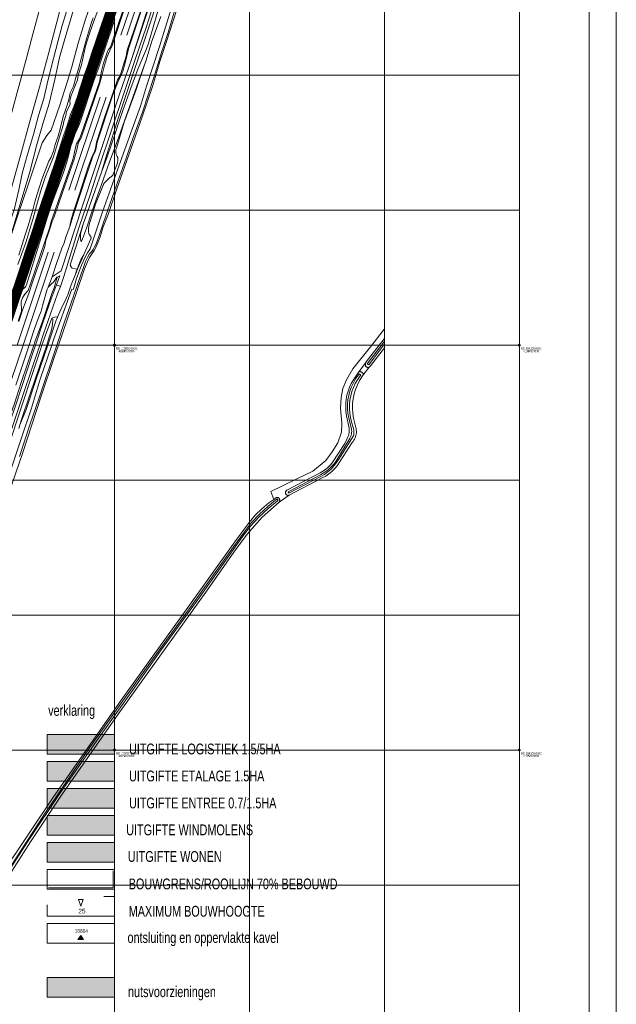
# Model space of a CAD drawing. Header units: metres. Extents: x 102313 to 104557, y 415820 to 422103.
# Tile 239 of 256: x 103730 to 104172, y 418312 to 419041. Entities that reach past the tile are written whole.
import ezdxf
from ezdxf.enums import TextEntityAlignment as Align

# ---------------------------------------------------------------- set-up
doc = ezdxf.new("R2010")
doc.units = ezdxf.units.M
doc.header["$MEASUREMENT"] = 0
doc.linetypes.add('DGN Style 2', pattern=[121.043411, 72.626047, -48.417365])
doc.linetypes.add('KG-GV', pattern=[42, 12, -6, 0, -6, 12, -6])
for name, color, linetype, lineweight in [('00-Bouwgrens', 1, 'Continuous', 0), ('00-Bouwhoogten', 7, 'Continuous', 0), ('00-Coordinaten', 7, 'Continuous', 0), ('00-Kader', 2, 'Continuous', 0), ('00-kavel', 52, 'Continuous', 0), ('00-Maatvoering', 7, 'Continuous', 0), ('00-Rijweg', 2, 'Continuous', 0), ('00-Rooilijn 70% bebouwd', 161, 'Continuous', 0), ('00-scheidingslijn bouwhoogten', 1, 'DGN Style 2', 0), ('00-tekst26', 7, 'Continuous', 0), ('00-Water', 4, 'Continuous', 0), ('01-Best-Water', 153, 'Continuous', 0), ('04-Nutsvoorzieningen', 32, 'Continuous', 0), ('04-Uitgifte-entreehatch', 41, 'Continuous', 0), ('04-Uitgifte-etalage hatch', 41, 'Continuous', 0), ('04-Uitgifte-groot hatch', 31, 'Continuous', 0), ('04-Uitgifte-windmolen Hatch', 33, 'Continuous', 0), ('N-WE-KG-GRONDVERWERVING-G', 130, 'KG-GV', 30), ('Oever_slootkant', 92, 'Continuous', 0), ('Rijbaan', 7, 'Continuous', 0), ('Spoor_as', 30, 'DGN Style 2', 0), ('Spoorbaan', 7, 'Continuous', 0), ('Terrein_gras', 3, 'Continuous', 0), ('Terrein_groenvoorziening', 3, 'Continuous', 0), ('Terrein_onbegroeid', 94, 'Continuous', 0), ('Terrein_struiken', 92, 'Continuous', 0), ('water', 2, 'Continuous', 0), ('Wegdeel', 254, 'Continuous', 0)]:
    doc.layers.add(name, color=color, linetype=linetype, lineweight=lineweight)
doc.styles.add('Style-ARCHITECTURAL', font='ARCHITECTURAL.shx')
doc.styles.add('Style-WORKING', font='WORKING.shx')

# ---------------------------------------------------------------- blocks, each defined once
blk = doc.blocks.new('meetpunt_1')
at = {"linetype": 'ByBlock', "lineweight": -2}
blk.add_hatch(color=0, dxfattribs=at).paths.add_polyline_path([(-50000, 0, 0.414213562), (0, -50000), (0, 0)], flags=16)
at = {"color": 0, "linetype": 'ByBlock', "lineweight": -2}
for p, q in [((100000, 0), (-100000, 0)), ((0, 100000), (0, -100000))]:
    blk.add_line(p, q, dxfattribs=at)
blk.add_circle((0, 0), 50000, dxfattribs=at)

msp = doc.modelspace()

# ---------------------------------------------------------------- linework, layer by layer
at = {"layer": '00-Bouwgrens', "flags": 128}
msp.add_lwpolyline([(103749.984, 418396.879), (103799.984, 418396.879), (103799.984, 418411.552), (103749.984, 418411.552), (103749.984, 418396.879)], close=True, dxfattribs=at)
at = {"layer": '00-Bouwhoogten', "flags": 128}
msp.add_lwpolyline([(103775.092, 418384.302), (103776.779, 418389.364), (103773.404, 418389.364), (103775.092, 418384.302)], close=True, dxfattribs=at)
at = {"layer": '00-Coordinaten'}
for p, q in [((103800, 420000), (103800, 417600)), ((103900, 420000), (103900, 417600)), ((104000, 420000), (104000, 417600)), ((104100, 420000), (104100, 417600)), ((104100, 419000), (102600, 419000)), ((104100, 418900), (102600, 418900)), ((104100, 418800), (102600, 418800)), ((104100, 418700), (102600, 418700)), ((104100, 418600), (102600, 418600)), ((104100, 418500), (102600, 418500)), ((104100, 418400), (102600, 418400))]:
    msp.add_line(p, q, dxfattribs=at)
at = {"layer": '00-Kader', "flags": 128}
for points in [[(104171.863, 420163.456), (102491.863, 420163.456), (102491.863, 417787.456), (104171.863, 417787.456), (104171.863, 420163.456)], [(104151.863, 420143.456), (102511.863, 420143.456), (102511.863, 417807.456), (104151.863, 417807.456), (104151.863, 420143.456)], [(103749.984, 418496.879), (103799.984, 418496.879), (103799.984, 418511.552), (103749.984, 418511.552), (103749.984, 418496.879)], [(103749.984, 418476.879), (103799.984, 418476.879), (103799.984, 418491.552), (103749.984, 418491.552), (103749.984, 418476.879)], [(103749.984, 418456.879), (103799.984, 418456.879), (103799.984, 418471.552), (103749.984, 418471.552), (103749.984, 418456.879)], [(103749.984, 418436.879), (103799.984, 418436.879), (103799.984, 418451.552), (103749.984, 418451.552), (103749.984, 418436.879)], [(103749.984, 418416.879), (103799.984, 418416.879), (103799.984, 418431.552), (103749.984, 418431.552), (103749.984, 418416.879)], [(103749.984, 418356.879), (103799.984, 418356.879), (103799.984, 418371.552), (103749.984, 418371.552), (103749.984, 418356.879)], [(103749.984, 418316.879), (103799.984, 418316.879), (103799.984, 418331.552), (103749.984, 418331.552), (103749.984, 418316.879)]]:
    msp.add_lwpolyline(points, close=True, dxfattribs=at)
at = {"layer": '00-Maatvoering', "linetype": 'Continuous', "flags": 128}
msp.add_lwpolyline([(103777.051, 418359.617), (103774.984, 418362.617), (103772.916, 418359.617), (103777.051, 418359.617)], close=True, dxfattribs=at)
at = {"layer": '00-Maatvoering', "linetype": 'Continuous'}
msp.add_solid([(103777.051, 418359.617), (103774.984, 418362.617), (103772.916, 418359.617)], dxfattribs=at)
at = {"layer": '00-Rooilijn 70% bebouwd'}
for p, q in [((103798.984, 418397.879), (103798.984, 418410.552)), ((103750.984, 418397.879), (103798.984, 418397.879))]:
    msp.add_line(p, q, dxfattribs=at)
at = {"layer": '00-scheidingslijn bouwhoogten', "flags": 128}
msp.add_lwpolyline([(103749.984, 418376.887), (103799.984, 418376.887), (103799.984, 418391.559), (103749.984, 418391.559), (103749.984, 418376.887)], close=True, dxfattribs=at)
at = {"layer": '04-Nutsvoorzieningen', "extrusion": (0, 0, -1)}
msp.add_solid([(-103749.984, 418331.552), (-103749.984, 418316.879), (-103799.984, 418331.552), (-103799.984, 418316.879)], dxfattribs=at)
at = {"layer": '04-Uitgifte-entreehatch', "extrusion": (0, 0, -1)}
for points in [[(-103749.984, 418471.552), (-103749.984, 418456.879), (-103799.984, 418471.552), (-103799.984, 418456.879)], [(-103749.984, 418431.552), (-103749.984, 418416.879), (-103799.984, 418431.552), (-103799.984, 418416.879)]]:
    msp.add_solid(points, dxfattribs=at)
at = {"layer": '04-Uitgifte-etalage hatch', "extrusion": (0, 0, -1)}
msp.add_solid([(-103749.984, 418491.552), (-103749.984, 418476.879), (-103799.984, 418491.552), (-103799.984, 418476.879)], dxfattribs=at)
at = {"layer": '04-Uitgifte-groot hatch', "extrusion": (0, 0, -1)}
msp.add_solid([(-103749.984, 418511.552), (-103749.984, 418496.879), (-103799.984, 418511.552), (-103799.984, 418496.879)], dxfattribs=at)
at = {"layer": '04-Uitgifte-windmolen Hatch', "extrusion": (0, 0, -1)}
msp.add_solid([(-103749.984, 418451.552), (-103749.984, 418436.879), (-103799.984, 418451.552), (-103799.984, 418436.879)], dxfattribs=at)
at = {"layer": 'N-WE-KG-GRONDVERWERVING-G', "linetype": 'Continuous', "lineweight": 0, "ltscale": 5, "const_width": 7.5, "flags": 128}
msp.add_lwpolyline([(103512, 418200), (103614.444, 418501.305), (103681.09, 418700.555), (103700.895, 418759.422), (103734.562, 418859.941), (103781.854, 419000), (103788.104, 419018.509), (103788.118, 419018.55), (103788.124, 419018.567), (103803.142, 419063.045)], dxfattribs=at)
at = {"layer": 'Oever_slootkant', "flags": 128}
for points in [[(103819.207, 419114.76), (103815.542, 419102.916), (103811.157, 419089.061), (103809.644, 419083.674), (103800.897, 419058.246), (103796.141, 419045.052), (103790.199, 419028.296), (103770.382, 418968.509), (103764.946, 418952.23), (103758.738, 418934.744), (103753.843, 418919.735), (103750.534, 418910.153), (103742.603, 418886.969), (103736.876, 418869.658), (103730.146, 418850.094), (103723.96, 418831.366), (103722.224, 418826.235)], [(103855.462, 419077.996), (103838.509, 419024.886), (103833.589, 419010.007), (103828.314, 418992.322), (103820.611, 418969.074), (103815.389, 418954.218), (103811.98, 418945.159), (103809.222, 418936.659), (103801.689, 418915.775), (103795.234, 418896.751), (103791.437, 418886.75), (103789.316, 418880.298), (103787.554, 418875.784), (103786.082, 418872.302), (103784.808, 418870.187), (103781.496, 418864.996), (103779.957, 418861.718), (103777.757, 418856.524), (103772.213, 418840.522), (103765.154, 418819.566), (103758.44, 418800)], [(103784.285, 419042.327), (103782.8, 419038.167), (103780.69, 419031.746), (103779.217, 419026.97), (103777.399, 419020.425), (103775.52, 419012.995), (103773.34, 419004.693), (103771.346, 418998.281), (103769.532, 418991.764), (103767.186, 418986.83), (103766.111, 418981.996), (103764.859, 418977.692), (103761.973, 418969.259), (103759.96, 418961.152), (103758.157, 418954.805), (103756.135, 418948.556), (103754.741, 418943.681), (103752.97, 418939.252), (103751.345, 418936.338), (103748.602, 418929.188), (103746.498, 418923.434), (103744.062, 418916.622), (103742.664, 418911.878), (103741.024, 418906.238), (103739.324, 418899.121), (103737.672, 418894.264), (103736.027, 418888.357), (103733.796, 418881.74), (103731.651, 418874.497), (103729.14, 418866.631)], [(103834.391, 419043.315), (103827.296, 419024.369), (103823.436, 419011.19)], [(103823.436, 419011.19), (103823.055, 419009.89), (103815.69, 418988.705), (103807.25, 418965.18), (103801.42, 418945.795), (103801.234, 418945.358), (103801.086, 418944.907), (103800.977, 418944.445), (103800.907, 418943.976), (103800.876, 418943.502), (103800.885, 418943.028), (103800.935, 418942.556), (103801.024, 418942.089), (103801.151, 418941.632), (103801.317, 418941.187), (103802.038, 418939.621), (103802.147, 418939.41), (103802.238, 418939.191), (103802.311, 418938.965), (103802.366, 418938.734), (103802.401, 418938.499), (103802.417, 418938.262), (103802.414, 418938.025), (103802.375, 418936.511), (103802.183, 418935.008), (103801.84, 418933.533), (103799.073, 418926.641), (103798.92, 418926.313), (103798.74, 418925.999), (103798.537, 418925.701), (103798.309, 418925.42), (103798.059, 418925.158), (103797.789, 418924.918), (103797.501, 418924.7), (103796.372, 418923.863), (103793.084, 418920.705), (103792.797, 418920.444), (103792.535, 418920.159), (103792.298, 418919.851), (103792.09, 418919.524), (103791.912, 418919.18), (103791.766, 418918.821), (103791.651, 418918.45), (103785.985, 418904.431), (103781.041, 418888.403), (103780.728, 418885.717), (103780.688, 418885.058), (103780.705, 418884.398), (103780.779, 418883.743), (103780.909, 418883.096), (103781.095, 418882.462), (103781.335, 418881.848), (103782.441, 418880.424), (103782.521, 418880.148), (103782.576, 418879.865), (103782.606, 418879.578), (103782.61, 418879.29), (103782.588, 418879.003), (103782.541, 418878.719), (103777.504, 418867.69), (103777.188, 418866.945)], [(103770.856, 418851.898), (103773.136, 418857.387), (103777.188, 418866.945)], [(103777.188, 418866.945), (103775.1, 418863.046), (103772.387, 418856.28)], [(103765.294, 418837.21), (103767.813, 418844.572), (103770.856, 418851.898)], [(103772.387, 418856.28), (103771.606, 418854.333), (103770.856, 418851.898)], [(103764.167, 418834.581), (103764.965, 418836.247), (103765.294, 418837.21)], [(103765.294, 418837.21), (103764.686, 418835.859), (103764.167, 418834.581)], [(103757.839, 418820.778), (103760.22, 418826.341), (103764.167, 418834.581)], [(103750.486, 418800), (103756.553, 418817.774), (103757.839, 418820.778)], [(103758.44, 418800), (103755.285, 418790.805), (103745.547, 418762.069), (103731.734, 418719.701), (103721.803, 418690.278), (103712.133, 418660.905), (103677.591, 418554.183), (103666.115, 418519.258), (103657.256, 418491.451), (103648.431, 418463.324), (103629.793, 418401.352), (103628.662, 418394.684), (103627.993, 418392.522), (103626.408, 418390.618), (103624.127, 418388.661), (103615.005, 418382.811), (103613.385, 418381.226)], [(103730.275, 418742.107), (103734.181, 418751.532), (103741.843, 418774.854), (103750.486, 418800)], [(104000, 418798.023), (103989.781, 418784.689), (103989.084, 418783.78), (103988.934, 418783.681), (103988.776, 418783.596), (103988.61, 418783.525)], [(103986.39, 418787.322), (103986.235, 418787.032), (103986.106, 418786.729), (103986.006, 418786.415), (103985.934, 418786.094), (103985.892, 418785.767), (103985.879, 418785.438), (103985.897, 418785.109), (103985.932, 418784.933), (103985.983, 418784.76), (103986.049, 418784.593), (103986.13, 418784.432), (103986.224, 418784.28), (103986.332, 418784.136), (103986.452, 418784.002), (103986.584, 418783.879), (103986.725, 418783.769), (103986.877, 418783.671), (103987.036, 418783.588), (103987.202, 418783.518), (103987.373, 418783.464), (103987.549, 418783.425), (103987.727, 418783.402), (103987.907, 418783.395), (103988.086, 418783.404), (103988.264, 418783.429), (103988.439, 418783.469), (103988.61, 418783.525)], [(103981.023, 418780.125), (103981.129, 418780.186), (103981.24, 418780.238), (103981.355, 418780.281), (103981.474, 418780.313), (103981.594, 418780.336), (103981.717, 418780.348), (103981.839, 418780.349), (103981.962, 418780.341), (103982.083, 418780.322), (103982.202, 418780.292), (103982.318, 418780.253), (103982.554, 418780.194), (103982.784, 418780.115), (103983.007, 418780.018), (103983.221, 418779.902), (103983.425, 418779.769), (103983.616, 418779.62), (103983.795, 418779.455), (103983.959, 418779.275), (103984.107, 418779.083), (103984.239, 418778.878), (103984.354, 418778.664), (103984.378, 418778.575), (103984.395, 418778.485), (103984.403, 418778.393), (103984.403, 418778.301), (103984.395, 418778.209), (103984.378, 418778.119), (103984.354, 418778.03), (103984.322, 418777.944), (103984.282, 418777.861)], [(103984.282, 418777.861), (103981.614, 418773.713), (103979.962, 418770.527), (103978.607, 418767.204), (103977.56, 418763.772), (103976.829, 418760.258), (103976.421, 418756.693), (103976.339, 418753.105), (103976.584, 418749.525)], [(103976.584, 418749.525), (103977.153, 418745.981), (103978.81, 418738.928), (103979.034, 418737.972), (103979.178, 418737.002), (103979.239, 418736.022), (103979.219, 418735.041), (103979.116, 418734.065), (103978.933, 418733.101), (103978.669, 418732.156), (103978.327, 418731.236), (103977.91, 418730.348), (103977.419, 418729.497), (103976.86, 418728.691), (103976.234, 418727.935), (103964.93, 418710.639), (103963.095, 418708.435), (103961.066, 418706.408), (103958.862, 418704.573), (103956.5, 418702.946), (103954, 418701.542), (103929.511, 418688.847)], [(103729.009, 418738.292), (103729.774, 418740.899), (103730.275, 418742.107)], [(103716.65, 418408.493), (103754.858, 418465.439), (103806.163, 418538.683), (103853.006, 418603.941), (103889.269, 418654.172), (103899.861, 418668.652), (103904.239, 418673.887), (103909.055, 418678.721), (103914.274, 418683.118), (103917.979, 418685.725)], [(103921.915, 418683.671), (103909.526, 418672.426), (103898.327, 418659.994), (103888.433, 418646.502), (103868.984, 418618.615), (103832.369, 418567.83), (103802.655, 418526.633), (103760.663, 418466.487), (103737.795, 418432.044), (103705.166, 418381.085)]]:
    msp.add_lwpolyline(points, dxfattribs=at)
at = {"layer": 'Rijbaan', "flags": 128}
for points in [[(103990.588, 418800), (104000, 418811.996)], [(104000, 418804.956), (103996.166, 418800)], [(103917.979, 418685.725), (103915.9, 418691.5), (103935, 418701), (103946.9, 418706.7), (103956.6, 418714.4), (103961.3, 418720.8), (103965.5, 418727.7), (103968.2, 418735.6), (103968.5, 418742.1), (103967.5, 418753), (103967.9, 418761.1), (103969.1, 418767.8), (103971.9, 418774.2), (103976.7, 418782.3), (103990.588, 418800)], [(103996.166, 418800), (103986.571, 418787.597), (103986.39, 418787.322)], [(103986.39, 418787.322), (103981.023, 418780.125)], [(103981.023, 418780.125), (103977.034, 418774.215), (103975.494, 418771.555), (103974.184, 418768.775), (103973.112, 418765.895), (103972.287, 418762.934), (103971.713, 418759.914), (103971.396, 418756.857), (103971.336, 418753.784), (103971.536, 418750.716), (103971.993, 418747.677), (103973.609, 418739.659), (103973.809, 418738.55), (103973.913, 418737.428), (103973.92, 418736.302), (103973.831, 418735.179), (103973.646, 418734.068), (103973.366, 418732.977), (103972.993, 418731.915), (103972.53, 418730.888), (103970.573, 418727.089), (103961.388, 418712.761), (103959.839, 418710.987), (103958.152, 418709.343), (103956.337, 418707.841), (103954.406, 418706.491), (103952.373, 418705.301), (103927.789, 418692.495), (103927.636, 418692.411), (103927.491, 418692.315), (103927.355, 418692.206), (103927.229, 418692.087), (103927.113, 418691.956), (103927.009, 418691.816), (103926.918, 418691.668), (103926.839, 418691.512), (103926.775, 418691.351), (103926.724, 418691.184), (103926.689, 418691.013), (103926.668, 418690.84), (103926.662, 418690.666), (103926.671, 418690.492), (103926.695, 418690.32), (103926.734, 418690.15), (103926.787, 418689.984), (103926.855, 418689.824), (103926.936, 418689.669), (103927.03, 418689.523), (103927.136, 418689.385), (103927.254, 418689.257), (103927.382, 418689.139), (103927.521, 418689.033), (103927.667, 418688.939), (103927.822, 418688.858), (103927.983, 418688.791), (103928.148, 418688.738), (103928.318, 418688.7), (103928.491, 418688.676), (103928.665, 418688.667), (103928.839, 418688.673), (103929.012, 418688.695), (103929.182, 418688.731), (103929.349, 418688.782), (103929.511, 418688.847)], [(103921.915, 418683.671), (103922.034, 418683.824), (103922.14, 418683.986), (103922.232, 418684.156), (103922.308, 418684.334), (103922.369, 418684.517), (103922.414, 418684.705), (103922.442, 418684.897), (103922.455, 418685.09), (103922.45, 418685.283), (103922.429, 418685.475), (103922.392, 418685.665), (103922.338, 418685.851), (103922.269, 418686.031), (103922.184, 418686.205), (103922.085, 418686.371), (103921.972, 418686.528), (103921.846, 418686.675), (103921.708, 418686.81), (103921.558, 418686.933), (103921.399, 418687.043), (103921.234, 418687.106), (103921.064, 418687.153), (103920.891, 418687.185), (103920.715, 418687.202), (103920.539, 418687.202), (103920.363, 418687.186), (103920.19, 418687.154), (103920.02, 418687.107), (103919.855, 418687.045), (103917.979, 418685.725)], [(103929.511, 418688.847), (103921.915, 418683.671)]]:
    msp.add_lwpolyline(points, dxfattribs=at)
at = {"layer": 'Spoor_as', "flags": 128}
for points in [[(103727.813, 418800), (103867.605, 419217.262), (103889.32, 419282.32), (103900.049, 419314.126), (103928.802, 419400)], [(103732.27, 418800), (103738.676, 418819.103), (103776.128, 418931.227), (103830.96, 419094.62), (103847.31, 419143.73), (103861.97, 419187.3), (103882.29, 419248.31), (103910.804, 419333.093), (103933.208, 419400)], [(103531.13, 418200), (103586.382, 418364.966), (103732.27, 418800)]]:
    msp.add_lwpolyline(points, dxfattribs=at)
at = {"layer": 'Spoorbaan', "flags": 128}
for points in [[(103729.194, 418817.522), (103732.121, 418826.537), (103736.404, 418838.252), (103739.21, 418846.504), (103746.511, 418867.013), (103748.303, 418872.968), (103749.181, 418877.494), (103750.437, 418881.054), (103752.811, 418888.33), (103753.785, 418891.722), (103755.122, 418894.175), (103761.774, 418913.751), (103770.11, 418937.703), (103772.12, 418944.766), (103772.859, 418948.367), (103773.382, 418950.029), (103775.178, 418953.472), (103785.244, 418982.407), (103788.808, 418993.332), (103790.832, 419000.438), (103792.036, 419005.28), (103794.326, 419013.042), (103796.269, 419017.662), (103798.065, 419021.106), (103810.318, 419058.455)], [(103822.746, 419057.534), (103809.483, 419018.439), (103808.649, 419014.061), (103807.529, 419010.184), (103804.718, 419001.15), (103803.524, 418998.562), (103802.239, 418996.508), (103792.318, 418967.828), (103786.653, 418950.304), (103786.026, 418946.002), (103785.194, 418943.236), (103783.829, 418940.998), (103782.741, 418937.918), (103780.36, 418932.071), (103773.803, 418911.43), (103769.248, 418897.901), (103767.796, 418892.696), (103767.035, 418889.632), (103766.923, 418887.955)], [(103766.923, 418887.955), (103764.199, 418880.621), (103762.539, 418874.956), (103761.022, 418871.751), (103756.926, 418860.424), (103753.745, 418850.518)], [(103753.745, 418850.518), (103750.868, 418842.792)], [(103750.868, 418842.792), (103750.075, 418841.469), (103746.782, 418829.958), (103745.644, 418825.067), (103743.915, 418820.983), (103740.45, 418811.518), (103736.655, 418800)], [(103736.655, 418800), (103726.899, 418770.386)]]:
    msp.add_lwpolyline(points, dxfattribs=at)
at = {"layer": 'Terrein_gras', "flags": 128}
for points in [[(103812.53, 419011.68), (103829.22, 419063.63), (103838.77, 419092.52), (103849.759, 419124.687), (103874.427, 419198.149), (103878.859, 419211.079), (103884.621, 419226.351), (103890.345, 419242.756), (103892.884, 419250.773), (103896.105, 419260.308), (103898.941, 419269.081), (103905.338, 419289.905), (103931.4, 419367.17), (103942.221, 419400)], [(103790.482, 418927.997), (103794.371, 418941.294), (103801.806, 418964.902), (103813.957, 419001.999), (103821.665, 419024.353), (103833.4, 419059.503), (103841.817, 419086.231), (103850.986, 419111.1), (103852.451, 419113.287), (103854.85, 419115.75)], [(103810.38, 419060.23), (103798.11, 419023.67), (103796.959, 419020.75), (103796.282, 419019.805), (103795.592, 419019.06), (103794.854, 419017.591), (103791.813, 419008.763), (103790.339, 419002.972), (103789.174, 418996.261), (103788.861, 418995.045), (103786.825, 418989.471), (103775.28, 418955.9), (103773.959, 418952.915), (103772.495, 418950.332), (103771.95, 418949.11), (103771.169, 418946.314), (103769.71, 418939.57), (103769.07, 418937.369), (103760.323, 418911.957), (103754.105, 418894.353), (103753.182, 418891.573), (103752.016, 418887.42), (103737.614, 418844.754), (103736.382, 418841.304), (103736.043, 418840.54), (103735.581, 418839.899), (103733.569, 418837.772), (103732.938, 418836.938), (103731.928, 418835.081), (103730.989, 418832.719), (103730.789, 418831.933), (103730.758, 418831.261), (103731.119, 418826.278), (103730.974, 418825.183), (103728.658, 418817.683)], [(103821.831, 419053.586), (103810.408, 419019.403), (103809.832, 419017.325), (103808.168, 419010.18), (103806.121, 419002.986), (103804.874, 418999.879), (103802.357, 418994.685), (103798.772, 418985.455), (103787.098, 418950.39), (103786.477, 418945.863), (103786.237, 418944.813), (103785.645, 418943.397), (103784.981, 418942.301), (103783.739, 418939.133), (103769.455, 418896.02), (103766.923, 418887.955)], [(103728.744, 418837.591), (103730.151, 418839.754), (103731.233, 418841), (103733.182, 418842.425), (103733.796, 418842.974), (103734.369, 418843.742), (103734.774, 418844.668), (103744.48, 418875.79), (103750.35, 418894.96), (103754.085, 418906.42), (103759.992, 418921.937), (103761.852, 418927.093), (103763.087, 418930.811), (103765.043, 418937.237), (103766.977, 418944.224), (103767.928, 418949.156), (103768.42, 418951.01), (103769.62, 418954.086), (103773.56, 418962.697), (103774.865, 418965.945), (103785.03, 418996.482), (103787.825, 419004.34), (103790.981, 419014.096), (103795.148, 419026.064), (103800.257, 419041.107)], [(103776.799, 418889.484), (103782.656, 418906.267), (103790.482, 418927.997)], [(103767.525, 418860.831), (103776.799, 418889.484)], [(103772.387, 418856.28), (103770.92, 418856.386), (103768.699, 418857.04), (103767.854, 418857.987), (103767.236, 418859.306), (103767.525, 418860.831)], [(103740.245, 418800), (103741.055, 418802.412), (103746.542, 418817.591), (103753.505, 418838.151), (103755.235, 418842.495), (103757.568, 418850.32)], [(103753.521, 418820.036), (103755.418, 418820.694), (103757.632, 418820.815), (103757.839, 418820.778)], [(103604.621, 418394.576), (103612.575, 418419.53), (103616.422, 418433.396), (103622.794, 418452.052), (103631.496, 418478.317), (103634.57, 418486.444), (103637.276, 418492.025), (103638.241, 418496.087), (103642.421, 418508.991), (103658.433, 418556.744), (103660.021, 418560.819), (103666.404, 418579.756), (103674.415, 418604.511), (103680.675, 418622.501), (103689.324, 418648.934), (103696.942, 418672.663), (103702.929, 418689.576), (103716.594, 418730.438), (103725.628, 418756.092), (103730.938, 418772.282), (103740.245, 418800)]]:
    msp.add_lwpolyline(points, dxfattribs=at)
at = {"layer": 'Terrein_groenvoorziening', "flags": 128}
msp.add_lwpolyline([(103988.61, 418783.525), (103984.282, 418777.861)], dxfattribs=at)
at = {"layer": 'Terrein_onbegroeid', "flags": 128}
for points in [[(103849.913, 419114.239), (103835.96, 419074.58), (103830.39, 419057.31), (103823.52, 419035.24), (103815.65, 419012.38), (103807.39, 418987.97), (103787.954, 418929.904), (103781.883, 418911.367), (103773.529, 418886.955), (103768.052, 418869.456), (103762.477, 418850.796), (103759.952, 418843.502)], [(103847.18, 419115.326), (103838.658, 419090.546), (103812.53, 419011.68)], [(103753.745, 418850.518), (103760.565, 418855.02), (103776.399, 418903.2), (103784.81, 418929.24), (103803.72, 418985.88), (103812.53, 419011.68)], [(103756.962, 418844.599), (103753.02, 418834.23), (103746.89, 418816.55), (103741.351, 418800)], [(103757.568, 418850.32), (103757.354, 418850.195), (103754.773, 418846.659), (103753.264, 418845.267), (103750.868, 418842.792)], [(103756.962, 418844.599), (103758.293, 418848.101), (103759.366, 418851.368), (103757.568, 418850.32)], [(103759.952, 418843.502), (103756.962, 418844.599)], [(103759.952, 418843.502), (103757.7, 418837.881), (103747.352, 418808.347), (103744.571, 418800)], [(103741.351, 418800), (103739.417, 418794.222), (103730.727, 418767.804), (103727.176, 418756.524), (103716.51, 418726.1), (103708.84, 418703.21), (103701.33, 418680.27), (103681.36, 418621.8), (103673.68, 418598.66), (103663.79, 418568.03), (103656.21, 418545.55), (103647.67, 418520.94), (103640.53, 418499.43), (103637.44, 418488.92), (103629.529, 418468.351), (103624.734, 418454.592), (103622.483, 418447.785)], [(103744.571, 418800), (103732.602, 418764.079), (103696.284, 418655.815), (103695.481, 418653.665), (103687.95, 418631.68), (103680.33, 418610.19), (103672.1, 418584.97), (103669.561, 418577.449), (103662.566, 418555.025), (103651.482, 418523.863), (103640.823, 418491.692), (103630.226, 418461.346), (103625.294, 418446.847)]]:
    msp.add_lwpolyline(points, dxfattribs=at)
at = {"layer": 'Terrein_struiken', "flags": 128}
for points in [[(103790.482, 418927.997), (103794.59, 418939.517), (103800.478, 418956.821), (103803.438, 418965.929), (103806.257, 418973.742), (103812.12, 418990.46), (103817.25, 419004.5), (103823.615, 419019.535), (103825.099, 419023.574), (103825.934, 419026.115), (103831.436, 419044.928), (103833.645, 419051.899), (103835.941, 419059.862), (103840.871, 419075.579), (103845.432, 419088.444), (103847.53, 419095.186), (103849.104, 419099.942), (103851.658, 419106.735), (103854.85, 419115.75)], [(103776.699, 419092.064), (103773.69, 419080.265), (103770.885, 419068.362), (103768.364, 419058.735), (103764.349, 419047.106), (103761.285, 419036.869), (103758.164, 419025.545), (103754.868, 419012.247), (103750.937, 418996.814), (103747.716, 418982.638), (103743.779, 418970.114), (103739.865, 418955.918), (103735.327, 418940.376), (103731.671, 418927.037), (103729.088, 418915.114), (103725.729, 418900.285), (103719.606, 418883.378), (103713.453, 418859.817), (103710.295, 418849.44)], [(103720.395, 418872.418), (103737.198, 418928.275), (103742.233, 418947.601), (103746.874, 418964.012), (103751.571, 418979.02), (103755.897, 418996.669), (103759.192, 419013.111), (103762.811, 419025.124), (103769.333, 419047.748), (103773.976, 419066.087), (103778.617, 419091.694)], [(103720.395, 418872.418), (103728.135, 418895.494), (103735.665, 418917.954), (103741.068, 418933.457), (103746.305, 418949.821), (103749.868, 418955.299), (103753.118, 418959.167), (103759.6, 418977.776), (103765.147, 418995.562), (103768.365, 419006.163), (103773.166, 419023.726), (103778.439, 419041.547), (103783.608, 419056.518), (103788.546, 419070.746), (103794.51, 419088.482)], [(103774.9, 418882.343), (103774.779, 418878.666), (103775.338, 418876.487), (103776.282, 418878.762), (103779.325, 418886.726), (103783.086, 418898.597), (103796.24, 418935.74), (103801.9, 418950.8), (103821.66, 419006.48), (103823.436, 419011.19)], [(103776.799, 418889.484), (103774.9, 418882.343)], [(103753.521, 418820.036), (103748.772, 418807.329), (103746.234, 418800)], [(103749.783, 418800), (103751.683, 418805.959), (103752.965, 418810.286), (103753.501, 418812.481), (103754.046, 418815.333), (103754.249, 418818.588), (103754.201, 418819.118), (103754.036, 418819.587), (103753.521, 418820.036)], [(103746.234, 418800), (103745.06, 418796.61), (103737.46, 418773.85), (103732.73, 418759.35), (103705.85, 418678.86), (103695.82, 418647.85), (103678.98, 418597.6), (103660.65, 418543.35), (103644.58, 418497.21), (103642.579, 418491.754), (103635.168, 418468.867), (103632.334, 418459.409), (103628.715, 418449.389), (103627.577, 418445.727), (103625.722, 418441.031), (103623.017, 418433.771)], [(103730.67, 418743.3), (103737.62, 418763.97), (103747.703, 418793.475), (103749.783, 418800)], [(103730.275, 418742.107), (103730.67, 418743.3)]]:
    msp.add_lwpolyline(points, dxfattribs=at)
at = {"layer": 'water', "flags": 128}
for points in [[(103753.445, 418800), (103754.762, 418803.91), (103768.361, 418841.347), (103769.276, 418841.14), (103769.743, 418842.512), (103771.919, 418849.382), (103775.579, 418859.113), (103778.135, 418865.134), (103779.976, 418868.389), (103781.907, 418871.239), (103791.057, 418898.721), (103802.221, 418929.757), (103815.322, 418966.249), (103819.337, 418976.903), (103823.677, 418991.815), (103833.395, 419021.14), (103854.254, 419089.01), (103868.846, 419130.643), (103877.868, 419157.415), (103884.958, 419178.727)], [(103817.822, 419119.501), (103816.887, 419116.798), (103809.759, 419096.192), (103801.611, 419072.018), (103792.704, 419044.038), (103783.382, 419017.226), (103780.206, 419007.236), (103777.332, 418999.202), (103775.817, 418994.248), (103774.202, 418989.817), (103772.51, 418984.233), (103769.937, 418976.609), (103767.477, 418970.931), (103765.213, 418963.529), (103762.325, 418955.005), (103758.986, 418944.875), (103756.164, 418936.146), (103751.808, 418923.273), (103743.177, 418897.379), (103739.6, 418885.524), (103734.548, 418871.053), (103724.864, 418841.189), (103717.392, 418819.422), (103710.55, 418800)], [(103788.15, 419049.395), (103783.459, 419036.43), (103781.255, 419030.124), (103778.596, 419021.535), (103775.594, 419007.54), (103773.109, 419000.015), (103772.66, 418996.432), (103767.969, 418985.012), (103766.891, 418981.172), (103767.036, 418978.164), (103764.434, 418973.083), (103763.999, 418969.99), (103762.514, 418965.585), (103762.061, 418962.868), (103757.064, 418946.836), (103754.67, 418939.409), (103748.906, 418924.828), (103745.582, 418915.189), (103742.876, 418905.995), (103739.627, 418893.985), (103736.352, 418882.54), (103734.231, 418876.087), (103728.37, 418859.618)], [(103844.207, 419046.718), (103839.672, 419031.67), (103835.076, 419017.503), (103829.194, 418998.319), (103820.726, 418972.566), (103813.49, 418952.958), (103808.593, 418938.381), (103799.929, 418914.352), (103794.571, 418898.792), (103790.577, 418886.991), (103788.707, 418881.21), (103786.598, 418875.682), (103786.149, 418874.638), (103785.201, 418872.748), (103784.113, 418870.934), (103782.89, 418869.208), (103781.541, 418867.579), (103779.976, 418864.866), (103778.501, 418861.817), (103777.033, 418857.469), (103775.239, 418852.841), (103769.623, 418836.364), (103762.875, 418817.175), (103757.148, 418800)], [(104000, 418802.792), (103997.843, 418800)], [(103999.389, 418800), (104000, 418800.809)], [(103720.164, 418698.806), (103731, 418731.276), (103738.215, 418752.538), (103744.924, 418774.71), (103753.445, 418800)], [(103757.148, 418800), (103744.081, 418760.811), (103737.369, 418740.871), (103729.634, 418717.508)], [(103997.843, 418800), (103987.141, 418786.148), (103987.568, 418785.892), (103988.11, 418785.566), (103988.362, 418785.414), (103999.389, 418800)], [(103978.707, 418774.973), (103977.019, 418772.099), (103975.59, 418769.087), (103974.433, 418765.961), (103973.556, 418762.745), (103972.967, 418759.464), (103972.669, 418756.144), (103972.665, 418752.811), (103972.956, 418749.49), (103973.539, 418746.208), (103974.409, 418742.991), (103975.446, 418738.819), (103975.626, 418737.915), (103975.729, 418736.999), (103975.755, 418736.078), (103975.703, 418735.158), (103975.573, 418734.245), (103975.368, 418733.347), (103975.088, 418732.469), (103974.734, 418731.618), (103974.311, 418730.799), (103964.758, 418715.083), (103963.442, 418713.081), (103961.965, 418711.195), (103960.337, 418709.436), (103958.57, 418707.818), (103956.675, 418706.351), (103954.666, 418705.045), (103952.556, 418703.91), (103928.571, 418691.385), (103928.801, 418691.038), (103929.111, 418690.569), (103929.306, 418690.276), (103952.983, 418702.519), (103955.657, 418704.175), (103958.173, 418706.061), (103960.512, 418708.163), (103962.655, 418710.464), (103964.586, 418712.946), (103966.29, 418715.589), (103977.087, 418732.733), (103977.287, 418733.631), (103977.407, 418734.543), (103977.446, 418735.462), (103977.404, 418736.381), (103977.28, 418737.293), (103977.077, 418738.19), (103976.795, 418739.066), (103975.711, 418743.165), (103974.9, 418746.302), (103974.363, 418749.497), (103974.106, 418752.727), (103974.13, 418755.967), (103974.435, 418759.193), (103975.018, 418762.38), (103975.876, 418765.504), (103977.001, 418768.543), (103978.386, 418771.472), (103980.02, 418774.269), (103982.583, 418777.916), (103982.088, 418778.254), (103981.69, 418778.526), (103981.332, 418778.771), (103978.707, 418774.973)], [(103712.845, 418397.011), (103735.076, 418431.277), (103760.517, 418469.201), (103790.136, 418511.528), (103813.386, 418544.104), (103834.097, 418573.595), (103862.702, 418612.819), (103895.181, 418658.505), (103900.845, 418665.798), (103907.058, 418672.63), (103913.782, 418678.958), (103920.422, 418684.299), (103920.977, 418684.745), (103921.311, 418684.962), (103920.983, 418685.458), (103920.532, 418686.096), (103913.753, 418680.741), (103907.432, 418674.852), (103901.61, 418668.469), (103896.328, 418661.633)], [(103896.328, 418661.633), (103888.251, 418650.541), (103856.719, 418606.679), (103826.221, 418564.404), (103803.734, 418533.007), (103781.585, 418501.558), (103748.837, 418453.816), (103702.032, 418381.411)]]:
    msp.add_lwpolyline(points, dxfattribs=at)
at = {"layer": 'Wegdeel', "flags": 128}
for points in [[(103756.712, 419096.106), (103752.636, 419080.086), (103749.041, 419066.693), (103744.561, 419049.608), (103739.369, 419030.279), (103734.123, 419009.948), (103729.339, 418992.494), (103723.119, 418969.72), (103717.982, 418951.367), (103711.711, 418928.528), (103705.457, 418906.401), (103698.218, 418881.395), (103693.464, 418864.918), (103688.985, 418849.577), (103684.244, 418833.192), (103681.172, 418822.631), (103677.29, 418809.684), (103674.391, 418800)], [(103689.947, 418800), (103691.622, 418805.641), (103699.912, 418834.374), (103705.393, 418852.88), (103711.257, 418873.185), (103717.762, 418895.804), (103724.396, 418919.248), (103730.351, 418940.432), (103737.601, 418966.583), (103744.489, 418990.974), (103751.279, 419016.738), (103757.328, 419039.189), (103763.613, 419064.314), (103771.212, 419093.167)]]:
    msp.add_lwpolyline(points, dxfattribs=at)

# ---------------------------------------------------------------- block references
at = {"layer": '00-Coordinaten', "xscale": 1e-05, "yscale": 1e-05, "zscale": 1e-05, "rotation": 44.1407625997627}
for p in [(103800, 418800), (103800, 418800), (104100, 418800), (104100, 418800), (103800, 418500), (103800, 418500), (104100, 418500), (104100, 418500)]:
    msp.add_blockref('meetpunt_1', p, dxfattribs=at)

# ---------------------------------------------------------------- texts
at = {"layer": '00-Bouwhoogten', "style": 'Style-WORKING', "width": 0.882353}
msp.add_text('25', height=3.4, dxfattribs=at).set_placement((103773.218, 418382.359), align=Align.TOP_LEFT)
at = {"layer": '00-Coordinaten', "char_height": 1.6, "attachment_point": 1, "rotation": 0.000006, "line_spacing_factor": 0.722889, "style": 'Style-WORKING'}
for s, insert in [('\\H1x;\\W0.75;RD 103800.0000,\\P   418800.0000', (103801.29, 418798.263)), ('\\H1x;\\W0.75;RD 104100.0000,\\P   418800.0000', (104101.29, 418798.263)), ('\\H1x;\\W0.75;RD 103800.0000,\\P   418500.0000', (103801.29, 418498.263)), ('\\H1x;\\W0.75;RD 104100.0000,\\P   418500.0000', (104101.29, 418498.263))]:
    msp.add_mtext(s, dxfattribs=dict(at, insert=insert))
at = {"layer": '00-kavel', "color": 7, "lineweight": 0, "style": 'Style-ARCHITECTURAL', "width": 0.75}
for s, p in [('verklaring', (103750.853, 418525.343)), ('UITGIFTE LOGISTIEK 1.5/5HA', (103810.747, 418496.769)), ('UITGIFTE ETALAGE 1.5HA', (103810.747, 418476.769)), ('UITGIFTE ENTREE 0.7/1.5HA', (103810.747, 418456.769)), ('UITGIFTE WINDMOLENS', (103808.661, 418436.859)), ('UITGIFTE WONEN', (103809.874, 418417.143))]:
    msp.add_text(s, height=8, dxfattribs=at).set_placement(p)
at = {"layer": '00-Rijweg', "color": 7, "lineweight": 0, "style": 'Style-ARCHITECTURAL', "width": 0.75}
msp.add_text('ontsluiting en oppervlakte kavel', height=8, dxfattribs=at).set_placement((103809.639, 418357.102))
at = {"layer": '00-tekst26', "style": 'Style-WORKING', "width": 0.846154}
msp.add_text('18864', height=2.6, dxfattribs=at).set_placement((103770.468, 418367.274), align=Align.TOP_LEFT)
at = {"layer": '00-Water', "color": 7, "lineweight": 0, "style": 'Style-ARCHITECTURAL', "width": 0.75}
msp.add_text('nutsvoorzieningen', height=8, dxfattribs=at).set_placement((103809.987, 418316.943))
at = {"layer": '01-Best-Water', "color": 7, "lineweight": 0, "style": 'Style-ARCHITECTURAL', "width": 0.75}
for s, p in [('BOUWGRENS/ROOILIJN 70% BEBOUWD                   ', (103810.546, 418396.797)), ('MAXIMUM BOUWHOOGTE                   ', (103810.546, 418376.546))]:
    msp.add_text(s, height=8, dxfattribs=at).set_placement(p)

doc.saveas('drawing.dxf')
